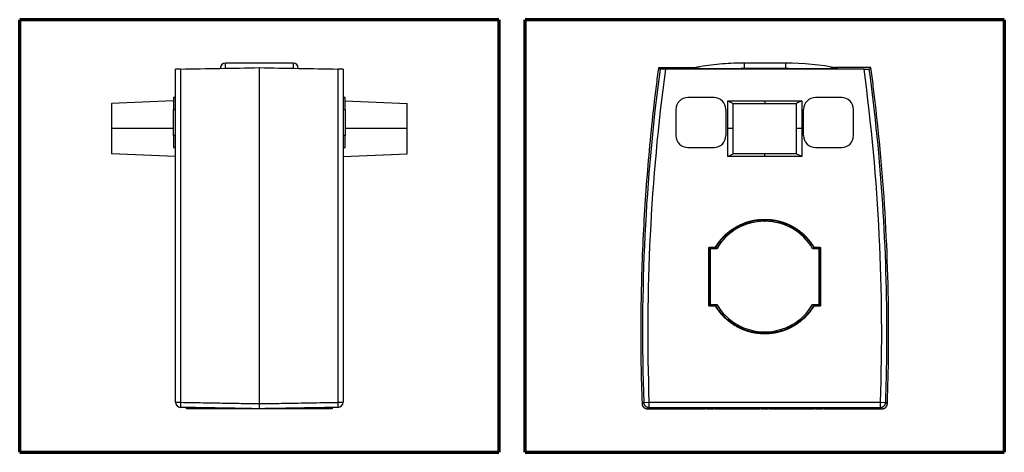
# Model space of a CAD drawing. Header units: millimetres. Extents: x 20 to 400, y 20 to 277.
# Tile 4 of 4: x 212 to 400, y 107 to 190. Entities that reach past the tile are written whole.
import ezdxf

# ---------------------------------------------------------------- set-up
doc = ezdxf.new("R2010")
doc.units = ezdxf.units.MM
doc.layers.add('1', color=7, linetype='Continuous', true_color=0xffffff)

msp = doc.modelspace()

# ---------------------------------------------------------------- linework, layer by layer
at = {"layer": '1', "color": 8, "linetype": 'Continuous', "lineweight": 70}
for p, q in [((212.5, 107.33), (212.5, 189.67)), ((303.75, 189.67), (212.5, 189.67)), ((303.75, 189.67), (303.75, 107.33)), ((308.75, 107.33), (308.75, 189.67)), ((400, 189.67), (308.75, 189.67)), ((400, 189.67), (400, 107.33)), ((212.5, 107.33), (303.75, 107.33)), ((308.75, 107.33), (400, 107.33))]:
    msp.add_line(p, q, dxfattribs=at)
at = {"layer": '1', "color": 18, "linetype": 'Continuous', "lineweight": 25}
for p, q in [((264.55, 181.41), (251.7, 181.41)), ((251.7, 181.41), (251.7, 181.41)), ((258.13, 180.54), (258.13, 178.79)), ((264.55, 181.41), (264.55, 181.41)), ((273.11, 180.28), (273.11, 116.84)), ((274.09, 180.26), (274.09, 116.88)), ((334.15, 180.54), (341.04, 180.54)), ((334.15, 180.54), (334.15, 180.54)), ((354.37, 180.26), (335.46, 180.26)), ((354.37, 180.41), (349.87, 180.41)), ((358.33, 181.41), (350.43, 181.41)), ((350.43, 181.41), (350.43, 180.41)), ((350.43, 180.41), (358.33, 180.41)), ((358.89, 180.41), (354.37, 180.41)), ((354.37, 180.26), (354.37, 180.41)), ((361.51, 180.26), (354.37, 180.26)), ((358.33, 181.41), (358.33, 180.41)), ((373.29, 180.26), (361.51, 180.26)), ((374.59, 180.54), (367.72, 180.54)), ((241.77, 174.85), (241.77, 174.85)), ((241.77, 174.85), (242.17, 174.85)), ((242.17, 174.85), (241.77, 174.85)), ((241.77, 174.85), (241.77, 172.6)), ((274.09, 174.85), (274.49, 174.85)), ((274.49, 174.85), (274.09, 174.85)), ((274.49, 174.85), (274.49, 174.85)), ((274.49, 172.6), (274.49, 174.85)), ((344.71, 174.85), (339.71, 174.85)), ((369.03, 174.85), (364.03, 174.85)), ((241.77, 174.23), (229.96, 173.71)), ((229.96, 173.71), (229.96, 168.93)), ((241.77, 167.6), (241.77, 172.6)), ((241.77, 172.6), (242.17, 172.6)), ((274.09, 172.6), (274.49, 172.6)), ((274.49, 174.23), (286.29, 173.71)), ((274.49, 172.6), (274.49, 167.6)), ((286.29, 168.93), (286.29, 173.71)), ((337.47, 172.6), (337.47, 167.6)), ((346.97, 172.6), (346.97, 167.6)), ((347.32, 168.93), (347.33, 174.24)), ((347.33, 174.24), (354.37, 174.23)), ((347.33, 174.24), (348.39, 173.71)), ((348.39, 173.71), (354.37, 173.7)), ((348.39, 168.93), (348.39, 173.71)), ((354.37, 174.23), (361.42, 174.24)), ((354.37, 174.23), (354.37, 173.7)), ((354.37, 173.7), (360.35, 173.71)), ((361.42, 174.24), (360.35, 173.71)), ((360.35, 173.71), (360.36, 168.93)), ((361.42, 174.24), (361.43, 168.93)), ((361.78, 167.6), (361.78, 172.6)), ((371.28, 167.6), (371.28, 172.6)), ((241.77, 168.93), (229.96, 168.93)), ((229.96, 168.93), (229.96, 164.15)), ((286.29, 168.93), (274.49, 168.93)), ((286.29, 164.15), (286.29, 168.93)), ((347.33, 163.61), (347.32, 168.93)), ((348.39, 168.93), (347.32, 168.93)), ((348.39, 164.15), (348.39, 168.93)), ((360.36, 168.93), (360.35, 164.15)), ((361.43, 168.93), (360.36, 168.93)), ((361.43, 168.93), (361.42, 163.61)), ((241.77, 167.6), (241.77, 165.35)), ((242.17, 167.6), (241.77, 167.6)), ((274.49, 167.6), (274.09, 167.6)), ((274.49, 165.35), (274.49, 167.6)), ((241.77, 165.35), (242.17, 165.35)), ((339.72, 165.35), (344.72, 165.35)), ((364.03, 165.35), (369.03, 165.35)), ((242.17, 163.61), (229.96, 164.15)), ((274.09, 163.61), (286.29, 164.15)), ((347.33, 163.61), (348.39, 164.15)), ((354.37, 163.63), (347.33, 163.61)), ((354.37, 164.16), (348.39, 164.15)), ((354.37, 163.63), (354.37, 164.16)), ((360.35, 164.15), (354.37, 164.16)), ((361.42, 163.61), (354.37, 163.63)), ((361.42, 163.61), (360.35, 164.15)), ((354.33, 151.67), (354.33, 151.57)), ((354.33, 151.67), (354.37, 151.67)), ((354.37, 151.67), (354.42, 151.67)), ((343.92, 146.4), (343.92, 146.3)), ((343.92, 146.4), (345, 146.4)), ((343.92, 146.3), (344.14, 146.08)), ((345.06, 146.3), (343.92, 146.3)), ((345.07, 146.29), (345.06, 146.3)), ((364.82, 146.3), (363.69, 146.3)), ((363.74, 146.4), (364.82, 146.4)), ((364.6, 146.08), (364.82, 146.3)), ((364.82, 146.4), (364.82, 146.3)), ((343.82, 146.2), (343.72, 146.2)), ((343.72, 135.33), (343.72, 146.2)), ((344.04, 145.98), (343.82, 146.2)), ((343.82, 135.33), (343.82, 146.2)), ((344.04, 135.56), (344.04, 145.98)), ((345.25, 146.08), (344.14, 146.08)), ((364.6, 146.08), (363.5, 146.08)), ((364.92, 146.2), (364.7, 145.98)), ((364.7, 145.98), (364.7, 135.56)), ((365.02, 146.2), (364.92, 146.2)), ((364.92, 146.2), (364.92, 135.33)), ((365.02, 146.2), (365.02, 135.33)), ((344.14, 135.46), (343.92, 135.23)), ((343.92, 135.23), (345.07, 135.23)), ((343.92, 135.13), (343.92, 135.23)), ((345.01, 135.13), (343.92, 135.13)), ((344.14, 135.46), (345.26, 135.45)), ((345.07, 135.23), (345.08, 135.25)), ((363.48, 135.45), (364.6, 135.46)), ((363.66, 135.25), (363.68, 135.23)), ((363.68, 135.23), (364.82, 135.23)), ((364.82, 135.13), (363.73, 135.13)), ((364.82, 135.23), (364.6, 135.46)), ((364.82, 135.13), (364.82, 135.23)), ((331.33, 116.84), (332.33, 116.88)), ((332.33, 116.88), (332.33, 115.88)), ((332.33, 116.88), (376.41, 116.88)), ((376.41, 115.88), (376.41, 116.88)), ((376.41, 116.88), (377.41, 116.84)), ((244.25, 115.59), (244.25, 115.87)), ((258.13, 115.59), (244.25, 115.59)), ((258.13, 115.59), (258.13, 115.62)), ((272, 115.59), (258.13, 115.59)), ((272, 115.86), (272, 115.59)), ((332.33, 115.88), (376.41, 115.88)), ((343.03, 115.59), (343.03, 115.62)), ((343.38, 115.59), (343.03, 115.59)), ((343.38, 115.86), (343.38, 115.59)), ((343.38, 115.86), (344.66, 115.86)), ((343.38, 115.59), (344.66, 115.59)), ((344.66, 115.59), (344.66, 115.86)), ((344.66, 115.86), (345.01, 115.62)), ((345.01, 115.59), (344.66, 115.59)), ((345.01, 115.62), (345.01, 115.59)), ((345.01, 115.62), (353.38, 115.62)), ((353.38, 115.62), (353.73, 115.86)), ((353.38, 115.59), (353.38, 115.62)), ((353.73, 115.59), (353.38, 115.59)), ((353.73, 115.86), (353.73, 115.59)), ((353.73, 115.86), (355.01, 115.86)), ((353.73, 115.59), (355.01, 115.59)), ((355.01, 115.59), (355.01, 115.86)), ((355.01, 115.86), (355.36, 115.62)), ((355.36, 115.59), (355.01, 115.59)), ((355.36, 115.62), (355.36, 115.59)), ((355.36, 115.62), (363.73, 115.62)), ((363.73, 115.62), (364.08, 115.86)), ((363.73, 115.59), (363.73, 115.62)), ((364.08, 115.59), (363.73, 115.59)), ((364.08, 115.86), (364.08, 115.59)), ((364.08, 115.86), (365.36, 115.86)), ((364.08, 115.59), (365.36, 115.59)), ((365.36, 115.59), (365.36, 115.86)), ((365.71, 115.59), (365.36, 115.59)), ((365.71, 115.62), (365.71, 115.59))]:
    msp.add_line(p, q, dxfattribs=at)
for centre, radius, start, end in [((251.7, 180.41), 1, 90, 180), ((264.55, 180.41), 1, 0, 90), ((707.87, 130.12), 376.77, 172.3503, 182.0199), ((707.87, 130.12), 375.77, 172.3325, 182.0199), ((707.87, 130.12), 377.1, 172.317, 172.5858), ((350.43, 130.41), 51, 90, 90.642), ((358.33, 130.41), 51, 78.7265, 90), ((0.88, 130.12), 375.77, 357.9801, 7.6675), ((339.72, 172.6), 2.25, 90.0101, 180.0101), ((344.72, 172.6), 2.25, 0.0101, 90.0101), ((364.03, 172.6), 2.25, 89.9899, 179.9899), ((369.03, 172.6), 2.25, 359.9899, 89.9899), ((339.72, 167.6), 2.25, 180.0101, 270.0101), ((344.72, 167.6), 2.25, 270.0101, 0.0101), ((364.03, 167.6), 2.25, 179.9899, 269.9899), ((369.03, 167.6), 2.25, 269.9899, 359.9899), ((354.33, 140.78), 10.52, 90, 149.7145), ((354.33, 140.78), 10.79, 89.7643, 90), ((354.42, 140.78), 10.79, 90, 90.2356), ((354.42, 140.78), 10.52, 30.2855, 90), ((354.33, 140.78), 10.52, 210.4091, 270.2419), ((354.42, 140.78), 10.52, 269.7581, 329.5909), ((0.88, 130.12), 376.77, 357.9801, 359.7952), ((243.17, 116.88), 1, 180, 269), ((273.09, 116.88), 1, 271, 360)]:
    msp.add_arc(centre, radius, start, end, dxfattribs=at)
for centre, ratio, start_param, end_param in [((243.17, 116.88), 0.035113, 0, 1.548745), ((273.09, 116.88), 0.035246, 1.592846, 3.141593)]:
    msp.add_ellipse(centre, major_axis=(-1, 0), ratio=ratio, start_param=start_param, end_param=end_param, dxfattribs=at)
for points, degree, knots in [([(243.14, 180.28), (243.08, 180.28), (243.01, 180.28), (242.92, 180.27), (242.89, 180.27), (242.83, 180.27), (242.8, 180.27), (242.71, 180.27), (242.65, 180.27), (242.58, 180.27), (242.57, 180.27), (242.55, 180.27), (242.53, 180.27), (242.5, 180.27), (242.47, 180.27), (242.4, 180.27), (242.36, 180.27), (242.32, 180.26), (242.31, 180.26), (242.3, 180.26), (242.27, 180.26), (242.24, 180.26), (242.22, 180.26), (242.2, 180.26), (242.2, 180.26), (242.19, 180.26), (242.19, 180.26), (242.17, 180.26), (242.17, 180.26), (242.17, 180.26)], 3, [0, 0, 0, 0, 0.125, 0.125, 0.1875, 0.1875, 0.25, 0.25, 0.375, 0.375, 0.40625, 0.40625, 0.4375, 0.4375, 0.5, 0.5, 0.625, 0.625, 0.65625, 0.65625, 0.6875, 0.75, 0.8125, 0.8125, 0.84375, 0.84375, 0.875, 0.875, 1, 1, 1, 1]), ([(251.7, 180.43), (251.7, 180.71), (251.7, 180.93), (251.7, 181.25), (251.7, 181.35), (251.7, 181.39)], 3, [0, 0, 0, 0, 0.5, 0.5, 1, 1, 1, 1]), ([(264.55, 181.39), (264.55, 181.35), (264.55, 181.25), (264.55, 180.93), (264.55, 180.71), (264.55, 180.43)], 3, [0, 0, 0, 0, 0.5, 0.5, 1, 1, 1, 1]), ([(274.09, 180.26), (274.09, 180.26), (274.08, 180.26), (274.06, 180.26), (274.05, 180.26), (274.03, 180.26), (274.02, 180.26), (273.99, 180.26), (273.96, 180.26), (273.91, 180.26), (273.89, 180.27), (273.85, 180.27), (273.82, 180.27), (273.76, 180.27), (273.71, 180.27), (273.63, 180.27), (273.6, 180.27), (273.54, 180.27), (273.51, 180.27), (273.43, 180.27), (273.37, 180.27), (273.24, 180.28), (273.17, 180.28), (273.11, 180.28)], 3, [0, 0, 0, 0, 0.125, 0.125, 0.1875, 0.1875, 0.25, 0.25, 0.375, 0.375, 0.4375, 0.4375, 0.5, 0.5, 0.625, 0.625, 0.6875, 0.6875, 0.75, 0.75, 0.875, 0.875, 1, 1, 1, 1]), ([(335.46, 180.26), (335.39, 180.26), (335.33, 180.26), (335.23, 180.26), (335.2, 180.26), (335.14, 180.26), (335.11, 180.26), (335.02, 180.26), (334.96, 180.26), (334.88, 180.26), (334.85, 180.27), (334.8, 180.27), (334.78, 180.27), (334.71, 180.27), (334.66, 180.27), (334.61, 180.27), (334.59, 180.27), (334.56, 180.27), (334.55, 180.27), (334.51, 180.27), (334.49, 180.27), (334.46, 180.28), (334.45, 180.28), (334.45, 180.28)], 3, [0, 0, 0, 0, 0.125, 0.125, 0.1875, 0.1875, 0.25, 0.25, 0.375, 0.375, 0.4375, 0.4375, 0.5, 0.5, 0.625, 0.625, 0.6875, 0.6875, 0.75, 0.75, 0.875, 0.875, 1, 1, 1, 1]), ([(349, 181.39), (347.57, 181.35), (346.13, 181.25), (343.28, 180.93), (341.86, 180.71), (340.46, 180.43)], 3, [0, 0, 0, 0, 0.5, 0.5, 1, 1, 1, 1]), ([(340.46, 180.43), (340.46, 180.43), (340.46, 180.43), (340.46, 180.43), (340.46, 180.43), (340.47, 180.43), (340.48, 180.43), (340.5, 180.42), (340.5, 180.42), (340.52, 180.42), (340.53, 180.42), (340.55, 180.42), (340.57, 180.42), (340.6, 180.42), (340.62, 180.42), (340.66, 180.42), (340.68, 180.42), (340.74, 180.42), (340.78, 180.42), (340.84, 180.42), (340.86, 180.42), (340.9, 180.42), (340.93, 180.42), (340.99, 180.42), (341.03, 180.42), (341.17, 180.42), (341.25, 180.42), (341.43, 180.42), (341.52, 180.42), (341.7, 180.42), (341.79, 180.42), (341.97, 180.41), (342.06, 180.41), (342.24, 180.41), (342.33, 180.41), (342.61, 180.41), (342.79, 180.41), (343.16, 180.41), (343.34, 180.41), (343.71, 180.41), (343.89, 180.41), (344.26, 180.41), (344.44, 180.41), (344.99, 180.41), (345.36, 180.41), (346.09, 180.41), (346.46, 180.41), (347.19, 180.41), (347.56, 180.41), (348.29, 180.41), (348.66, 180.41), (349.03, 180.41)], 3, [0, 0, 0, 0, 0.003906, 0.003906, 0.007812, 0.007812, 0.015625, 0.015625, 0.019531, 0.019531, 0.023437, 0.023437, 0.03125, 0.03125, 0.039062, 0.039062, 0.046875, 0.046875, 0.0625, 0.0625, 0.070312, 0.070312, 0.078125, 0.078125, 0.09375, 0.09375, 0.125, 0.125, 0.15625, 0.15625, 0.1875, 0.1875, 0.21875, 0.21875, 0.25, 0.25, 0.3125, 0.3125, 0.375, 0.375, 0.4375, 0.4375, 0.5, 0.5, 0.625, 0.625, 0.75, 0.75, 0.875, 0.875, 1, 1, 1, 1]), ([(349.03, 180.41), (349.17, 180.41), (349.45, 180.41), (349.73, 180.41), (349.87, 180.41)], 3, [0, 0, 0, 0, 0.500017, 1, 1, 1, 1]), ([(358.89, 180.41), (359.29, 180.41), (359.69, 180.41), (360.5, 180.41), (360.9, 180.41), (361.7, 180.41), (362.11, 180.41), (362.91, 180.41), (363.31, 180.41), (363.92, 180.41), (364.12, 180.41), (364.52, 180.41), (364.72, 180.41), (365.12, 180.41), (365.33, 180.41), (365.73, 180.41), (365.93, 180.41), (366.33, 180.41), (366.53, 180.41), (366.82, 180.41), (366.92, 180.42), (367.12, 180.42), (367.22, 180.42), (367.41, 180.42), (367.51, 180.42), (367.66, 180.42), (367.7, 180.42), (367.8, 180.42), (367.84, 180.42), (367.91, 180.42), (367.94, 180.42), (367.98, 180.42), (368, 180.42), (368.05, 180.42), (368.07, 180.42), (368.11, 180.42), (368.13, 180.42), (368.17, 180.42), (368.19, 180.42), (368.22, 180.42), (368.22, 180.42), (368.24, 180.42), (368.25, 180.42), (368.26, 180.42), (368.27, 180.42), (368.28, 180.43), (368.28, 180.43), (368.28, 180.43), (368.29, 180.43), (368.29, 180.43), (368.29, 180.43), (368.3, 180.43), (368.3, 180.43), (368.3, 180.43)], 3, [0, 0, 0, 0, 0.125, 0.125, 0.25, 0.25, 0.375, 0.375, 0.5, 0.5, 0.5625, 0.5625, 0.625, 0.625, 0.6875, 0.6875, 0.75, 0.75, 0.8125, 0.8125, 0.84375, 0.84375, 0.875, 0.875, 0.90625, 0.90625, 0.921875, 0.921875, 0.9375, 0.9375, 0.945312, 0.945312, 0.953125, 0.953125, 0.960937, 0.960937, 0.96875, 0.96875, 0.976562, 0.976562, 0.980469, 0.980469, 0.984375, 0.984375, 0.988281, 0.988281, 0.990234, 0.990234, 0.992187, 0.992187, 0.996094, 0.996094, 1, 1, 1, 1]), ([(373.29, 180.26), (373.35, 180.26), (373.42, 180.26), (373.51, 180.26), (373.54, 180.26), (373.61, 180.26), (373.64, 180.26), (373.73, 180.26), (373.78, 180.26), (373.86, 180.26), (373.89, 180.27), (373.94, 180.27), (373.97, 180.27), (374.04, 180.27), (374.08, 180.27), (374.13, 180.27), (374.15, 180.27), (374.18, 180.27), (374.2, 180.27), (374.24, 180.27), (374.26, 180.27), (374.28, 180.28), (374.29, 180.28), (374.29, 180.28)], 3, [0, 0, 0, 0, 0.125, 0.125, 0.1875, 0.1875, 0.25, 0.25, 0.375, 0.375, 0.4375, 0.4375, 0.5, 0.5, 0.625, 0.625, 0.6875, 0.6875, 0.75, 0.75, 0.875, 0.875, 1, 1, 1, 1]), ([(377.64, 128.78), (377.67, 137.39), (377.41, 146), (376.29, 163.18), (375.44, 171.75), (374.29, 180.28)], 3, [0, 0, 0, 0, 0.5, 0.5, 1, 1, 1, 1]), ([(377.97, 128.78), (378, 136.84), (377.77, 144.9), (376.8, 160.99), (376.05, 169.02), (375.05, 177.02)], 3, [0, 0, 0, 0, 0.5, 0.5, 1, 1, 1, 1]), ([(345, 146.4), (345.71, 147.59), (346.7, 148.56), (347.72, 149.56), (350.22, 150.97), (351.6, 151.32), (352.94, 151.67), (354.33, 151.67)], 2, [0, 0, 0, 0.25, 0.25, 0.5, 0.75, 0.75, 1, 1, 1]), ([(345.06, 146.3), (345.28, 146.68), (345.54, 147.06), (346.1, 147.78), (346.41, 148.13), (347.08, 148.78), (347.43, 149.09), (348, 149.52), (348.19, 149.66), (348.59, 149.92), (348.79, 150.04), (349.2, 150.28), (349.41, 150.39), (349.84, 150.6), (350.06, 150.69), (350.72, 150.96), (351.17, 151.11), (352.07, 151.34), (352.52, 151.43), (353.43, 151.54), (353.88, 151.57), (354.33, 151.57)], 3, [0, 0, 0, 0, 0.125, 0.125, 0.25, 0.25, 0.375, 0.375, 0.4375, 0.4375, 0.5, 0.5, 0.5625, 0.5625, 0.625, 0.625, 0.75, 0.75, 0.875, 0.875, 1, 1, 1, 1]), ([(354.37, 151.67), (354.37, 151.66), (354.37, 151.64), (354.37, 151.62), (354.37, 151.61), (354.37, 151.59), (354.37, 151.58), (354.37, 151.57), (354.37, 151.57), (354.37, 151.57)], 3, [0, 0, 0, 0, 0.25, 0.25, 0.5, 0.5, 0.75, 0.75, 1, 1, 1, 1]), ([(354.42, 151.67), (355.8, 151.67), (357.14, 151.32), (358.52, 150.97), (359.77, 150.26), (361.02, 149.56), (362.04, 148.56), (363.03, 147.59), (363.74, 146.4)], 2, [0, 0, 0, 0.25, 0.25, 0.5, 0.5, 0.75, 0.75, 1, 1, 1]), ([(354.42, 151.57), (354.88, 151.57), (355.35, 151.54), (356.27, 151.42), (356.72, 151.33), (357.62, 151.09), (358.06, 150.95), (358.92, 150.59), (359.34, 150.39), (360.15, 149.93), (360.54, 149.68), (361.28, 149.12), (361.64, 148.81), (362.3, 148.16), (362.61, 147.82), (363.19, 147.09), (363.45, 146.7), (363.69, 146.3)], 3, [0, 0, 0, 0, 0.125, 0.125, 0.25, 0.25, 0.375, 0.375, 0.5, 0.5, 0.625, 0.625, 0.75, 0.75, 0.875, 0.875, 1, 1, 1, 1]), ([(345, 146.4), (345, 146.4), (345, 146.4), (345.01, 146.39), (345.01, 146.39), (345.01, 146.38), (345.01, 146.38), (345.02, 146.37), (345.02, 146.37), (345.02, 146.36), (345.03, 146.36), (345.03, 146.35), (345.03, 146.35), (345.03, 146.34), (345.04, 146.34), (345.04, 146.33), (345.04, 146.33), (345.04, 146.32), (345.05, 146.32), (345.05, 146.31), (345.05, 146.31), (345.05, 146.31), (345.05, 146.31), (345.06, 146.3), (345.06, 146.3), (345.06, 146.3), (345.06, 146.3)], 3, [0, 0, 0, 0, 0.033151, 0.066788, 0.100893, 0.135446, 0.170424, 0.205799, 0.241541, 0.277618, 0.313992, 0.350626, 0.387477, 0.424504, 0.461661, 0.498903, 0.547716, 0.596987, 0.646701, 0.696812, 0.747244, 0.797892, 0.848633, 0.899327, 0.949831, 1, 1, 1, 1]), ([(363.74, 146.4), (363.74, 146.4), (363.74, 146.4), (363.74, 146.39), (363.74, 146.39), (363.73, 146.38), (363.73, 146.37), (363.72, 146.36), (363.72, 146.35), (363.71, 146.34), (363.71, 146.34), (363.7, 146.33), (363.7, 146.33), (363.7, 146.32), (363.69, 146.31), (363.69, 146.31), (363.69, 146.31), (363.69, 146.3), (363.69, 146.3), (363.69, 146.3)], 3, [0, 0, 0, 0, 0.0625, 0.0625, 0.125, 0.125, 0.25, 0.25, 0.375, 0.375, 0.5, 0.5, 0.625, 0.625, 0.75, 0.75, 0.875, 0.875, 1, 1, 1, 1]), ([(343.72, 135.33), (343.73, 135.33), (343.75, 135.33), (343.77, 135.33), (343.78, 135.33), (343.8, 135.33), (343.81, 135.33), (343.82, 135.33), (343.82, 135.33), (343.82, 135.33)], 3, [0, 0, 0, 0, 0.25, 0.25, 0.5, 0.5, 0.75, 0.75, 1, 1, 1, 1]), ([(345.01, 135.13), (345.01, 135.14), (345.01, 135.14), (345.02, 135.15), (345.02, 135.15), (345.02, 135.16), (345.03, 135.16), (345.03, 135.17), (345.04, 135.18), (345.04, 135.19), (345.05, 135.2), (345.05, 135.21), (345.05, 135.21), (345.06, 135.22), (345.06, 135.22), (345.06, 135.23), (345.07, 135.23), (345.07, 135.23), (345.07, 135.23), (345.07, 135.23)], 3, [0, 0, 0, 0, 0.0625, 0.0625, 0.125, 0.125, 0.25, 0.25, 0.375, 0.375, 0.5, 0.5, 0.625, 0.625, 0.75, 0.75, 0.875, 0.875, 1, 1, 1, 1]), ([(354.37, 129.89), (352.99, 129.88), (351.64, 130.22), (350.25, 130.57), (349, 131.28), (347.75, 131.98), (346.72, 132.98), (345.73, 133.95), (345.01, 135.13)], 2, [0, 0, 0, 0.25, 0.25, 0.5, 0.5, 0.75, 0.75, 1, 1, 1]), ([(354.37, 129.99), (353.91, 129.98), (353.44, 130.01), (352.52, 130.13), (352.06, 130.22), (351.16, 130.45), (350.71, 130.6), (349.85, 130.95), (349.43, 131.15), (348.62, 131.61), (348.23, 131.86), (347.48, 132.42), (347.13, 132.72), (346.46, 133.37), (346.15, 133.72), (345.57, 134.45), (345.31, 134.83), (345.07, 135.23)], 3, [0, 0, 0, 0, 0.125, 0.125, 0.25, 0.25, 0.375, 0.375, 0.5, 0.5, 0.625, 0.625, 0.75, 0.75, 0.875, 0.875, 1, 1, 1, 1]), ([(363.68, 135.23), (363.44, 134.83), (363.17, 134.45), (362.59, 133.72), (362.28, 133.37), (361.61, 132.72), (361.26, 132.42), (360.51, 131.86), (360.12, 131.61), (359.31, 131.15), (358.89, 130.95), (358.03, 130.6), (357.59, 130.45), (356.68, 130.22), (356.23, 130.13), (355.3, 130.01), (354.84, 129.98), (354.37, 129.99)], 3, [0, 0, 0, 0, 0.125, 0.125, 0.25, 0.25, 0.375, 0.375, 0.5, 0.5, 0.625, 0.625, 0.75, 0.75, 0.875, 0.875, 1, 1, 1, 1]), ([(363.73, 135.13), (363.01, 133.95), (362.02, 132.98), (360.99, 131.98), (359.74, 131.28), (358.49, 130.58), (357.1, 130.22), (355.76, 129.88), (354.37, 129.89)], 2, [0, 0, 0, 0.25, 0.25, 0.5, 0.5, 0.75, 0.75, 1, 1, 1]), ([(363.73, 135.13), (363.73, 135.14), (363.73, 135.14), (363.73, 135.15), (363.72, 135.15), (363.72, 135.16), (363.72, 135.16), (363.71, 135.17), (363.71, 135.18), (363.7, 135.19), (363.7, 135.2), (363.69, 135.21), (363.69, 135.21), (363.68, 135.22), (363.68, 135.22), (363.68, 135.23), (363.68, 135.23), (363.68, 135.23), (363.68, 135.23), (363.68, 135.23)], 3, [0, 0, 0, 0, 0.0625, 0.0625, 0.125, 0.125, 0.25, 0.25, 0.375, 0.375, 0.5, 0.5, 0.625, 0.625, 0.75, 0.75, 0.875, 0.875, 1, 1, 1, 1]), ([(365.02, 135.33), (365.01, 135.33), (365, 135.33), (364.97, 135.33), (364.96, 135.33), (364.94, 135.33), (364.94, 135.33), (364.93, 135.33), (364.92, 135.33), (364.92, 135.33)], 3, [0, 0, 0, 0, 0.25, 0.25, 0.5, 0.5, 0.75, 0.75, 1, 1, 1, 1]), ([(354.37, 129.89), (354.37, 129.89), (354.37, 129.9), (354.37, 129.91), (354.37, 129.92), (354.37, 129.93), (354.37, 129.93), (354.37, 129.95), (354.37, 129.95), (354.37, 129.96), (354.37, 129.96), (354.37, 129.97), (354.37, 129.97), (354.37, 129.98), (354.37, 129.98), (354.37, 129.98), (354.37, 129.99), (354.37, 129.99)], 3, [0, 0, 0, 0, 0.125, 0.125, 0.25, 0.25, 0.375, 0.375, 0.5, 0.5, 0.625, 0.625, 0.75, 0.75, 0.875, 0.875, 1, 1, 1, 1]), ([(243.14, 116.85), (243.14, 116.79), (243.14, 116.73), (243.14, 116.61), (243.14, 116.55), (243.14, 116.43), (243.14, 116.37), (243.14, 116.26), (243.14, 116.21), (243.14, 116.12), (243.14, 116.08), (243.14, 116.01), (243.14, 115.98), (243.14, 115.93), (243.14, 115.91), (243.15, 115.89), (243.15, 115.88), (243.15, 115.88)], 3, [0, 0, 0, 0, 0.125, 0.125, 0.25, 0.25, 0.375, 0.375, 0.5, 0.5, 0.625, 0.625, 0.75, 0.75, 0.875, 0.875, 1, 1, 1, 1]), ([(243.14, 116.85), (244, 116.83), (245.63, 116.81), (247.96, 116.77), (250.06, 116.73), (251.91, 116.7), (253.53, 116.67), (254.91, 116.64), (256.05, 116.62), (256.95, 116.61), (257.62, 116.59), (257.98, 116.59), (258.13, 116.58)], 3, [0, 0, 0, 0, 0.171408, 0.326947, 0.466618, 0.59042, 0.698354, 0.79042, 0.866618, 0.926947, 0.971408, 1, 1, 1, 1]), ([(258.13, 116.59), (258.23, 116.59), (258.46, 116.59), (258.87, 116.6), (259.18, 116.6), (259.36, 116.61)], 3, [0, 0, 0, 0, 0.24407, 0.577404, 1, 1, 1, 1]), ([(258.13, 116.59), (258.13, 116.58), (258.13, 116.57), (258.13, 116.55), (258.13, 116.54), (258.13, 116.52), (258.13, 116.51), (258.13, 116.49), (258.13, 116.47), (258.13, 116.46), (258.13, 116.44), (258.13, 116.43), (258.13, 116.41), (258.13, 116.39), (258.13, 116.38), (258.13, 116.36), (258.13, 116.35), (258.13, 116.33), (258.13, 116.31), (258.13, 116.3), (258.13, 116.28), (258.13, 116.27), (258.13, 116.25), (258.13, 116.23), (258.13, 116.22), (258.13, 116.2), (258.13, 116.19), (258.13, 116.17), (258.13, 116.16), (258.13, 116.14), (258.13, 116.13), (258.13, 116.11), (258.13, 116.1), (258.13, 116.08), (258.13, 116.07), (258.13, 116.05), (258.13, 116.04), (258.13, 116.03), (258.13, 116.01), (258.13, 116), (258.13, 115.99), (258.13, 115.97), (258.13, 115.96), (258.13, 115.95), (258.13, 115.93), (258.13, 115.92), (258.13, 115.91), (258.13, 115.9), (258.13, 115.89), (258.13, 115.87), (258.13, 115.86), (258.13, 115.85), (258.13, 115.84), (258.13, 115.83), (258.13, 115.82), (258.13, 115.81), (258.13, 115.8), (258.13, 115.79), (258.13, 115.78), (258.13, 115.78), (258.13, 115.77)], 3, [0, 0, 0, 0, 0.016179, 0.032434, 0.048764, 0.065167, 0.081643, 0.098189, 0.114804, 0.131486, 0.148232, 0.165042, 0.181913, 0.198843, 0.215829, 0.232871, 0.249966, 0.267111, 0.284305, 0.301544, 0.318828, 0.336152, 0.353516, 0.370917, 0.388352, 0.405818, 0.423314, 0.440836, 0.458383, 0.475951, 0.493538, 0.511141, 0.528758, 0.546386, 0.564023, 0.581665, 0.599311, 0.616957, 0.6346, 0.652239, 0.669871, 0.687492, 0.7051, 0.722693, 0.740267, 0.757821, 0.775352, 0.792857, 0.810333, 0.827778, 0.84519, 0.862567, 0.879904, 0.897202, 0.914456, 0.931664, 0.948825, 0.965936, 0.982995, 1, 1, 1, 1]), ([(259.45, 116.61), (259.82, 116.61), (260.65, 116.63), (262.03, 116.65), (263.69, 116.68), (265.64, 116.71), (267.88, 116.75), (270.4, 116.8), (272.17, 116.83), (273.11, 116.84)], 3, [0, 0, 0, 0, 0.08037, 0.18157, 0.303598, 0.446455, 0.610141, 0.794656, 1, 1, 1, 1]), ([(273.11, 116.84), (273.11, 116.84), (273.11, 116.83), (273.11, 116.82), (273.11, 116.8), (273.11, 116.78), (273.11, 116.75), (273.11, 116.71), (273.11, 116.67), (273.11, 116.61), (273.11, 116.55), (273.11, 116.48), (273.11, 116.38), (273.11, 116.27), (273.11, 116.18), (273.11, 116.1), (273.11, 116.05), (273.11, 115.99), (273.11, 115.96), (273.11, 115.94), (273.11, 115.94), (273.11, 115.93), (273.11, 115.92), (273.11, 115.92), (273.11, 115.91), (273.11, 115.91), (273.11, 115.9), (273.11, 115.9), (273.11, 115.89), (273.11, 115.89), (273.1, 115.88), (273.1, 115.88), (273.1, 115.88), (273.1, 115.88), (273.1, 115.88)], 3, [0, 0, 0, 0, 0.007517, 0.017024, 0.028526, 0.041519, 0.057532, 0.083304, 0.116911, 0.149742, 0.19094, 0.240503, 0.307791, 0.394276, 0.499941, 0.553679, 0.614849, 0.683449, 0.759475, 0.770149, 0.78159, 0.793796, 0.806767, 0.820505, 0.835008, 0.850278, 0.866313, 0.883113, 0.90068, 0.919013, 0.938111, 0.957975, 0.978605, 1, 1, 1, 1]), ([(331.01, 116.59), (331.01, 116.59), (331.02, 116.59), (331.03, 116.6), (331.03, 116.6), (331.04, 116.61)], 3, [0, 0, 0, 0, 0.24407, 0.577404, 1, 1, 1, 1]), ([(331.01, 116.59), (331.01, 116.58), (331.01, 116.57), (331.01, 116.55), (331.01, 116.54), (331.01, 116.52), (331.02, 116.51), (331.02, 116.49), (331.02, 116.47), (331.02, 116.46), (331.02, 116.44), (331.03, 116.43), (331.03, 116.41), (331.03, 116.39), (331.04, 116.38), (331.04, 116.36), (331.05, 116.35), (331.05, 116.33), (331.06, 116.31), (331.06, 116.3), (331.07, 116.28), (331.07, 116.27), (331.08, 116.25), (331.09, 116.23), (331.09, 116.22), (331.1, 116.2), (331.11, 116.19), (331.11, 116.17), (331.12, 116.16), (331.13, 116.14), (331.14, 116.13), (331.15, 116.11), (331.16, 116.1), (331.16, 116.08), (331.17, 116.07), (331.18, 116.05), (331.19, 116.04), (331.2, 116.03), (331.21, 116.01), (331.22, 116), (331.23, 115.99), (331.25, 115.97), (331.26, 115.96), (331.27, 115.95), (331.28, 115.93), (331.29, 115.92), (331.3, 115.91), (331.32, 115.9), (331.33, 115.89), (331.34, 115.87), (331.35, 115.86), (331.37, 115.85), (331.38, 115.84), (331.39, 115.83), (331.41, 115.82), (331.42, 115.81), (331.43, 115.8), (331.45, 115.79), (331.46, 115.78), (331.47, 115.78), (331.47, 115.77)], 3, [0, 0, 0, 0, 0.016179, 0.032434, 0.048764, 0.065167, 0.081643, 0.098189, 0.114804, 0.131486, 0.148232, 0.165042, 0.181913, 0.198843, 0.215829, 0.232871, 0.249966, 0.267111, 0.284305, 0.301544, 0.318828, 0.336152, 0.353516, 0.370917, 0.388352, 0.405818, 0.423314, 0.440836, 0.458383, 0.475951, 0.493538, 0.511141, 0.528758, 0.546386, 0.564023, 0.581665, 0.599311, 0.616957, 0.6346, 0.652239, 0.669871, 0.687492, 0.7051, 0.722693, 0.740267, 0.757821, 0.775352, 0.792857, 0.810333, 0.827778, 0.84519, 0.862567, 0.879904, 0.897202, 0.914456, 0.931664, 0.948825, 0.965936, 0.982995, 1, 1, 1, 1]), ([(331.04, 116.61), (331.05, 116.61), (331.06, 116.63), (331.09, 116.65), (331.13, 116.68), (331.17, 116.71), (331.22, 116.75), (331.27, 116.8), (331.31, 116.83), (331.33, 116.84)], 3, [0, 0, 0, 0, 0.08037, 0.18157, 0.303598, 0.446455, 0.610141, 0.794656, 1, 1, 1, 1]), ([(331.33, 116.84), (331.33, 116.84), (331.33, 116.83), (331.33, 116.82), (331.33, 116.8), (331.34, 116.78), (331.34, 116.75), (331.34, 116.71), (331.35, 116.67), (331.37, 116.61), (331.38, 116.55), (331.41, 116.48), (331.46, 116.38), (331.53, 116.27), (331.61, 116.18), (331.7, 116.1), (331.77, 116.05), (331.87, 115.99), (331.94, 115.96), (331.98, 115.94), (332, 115.94), (332.02, 115.93), (332.04, 115.92), (332.06, 115.92), (332.08, 115.91), (332.1, 115.91), (332.13, 115.9), (332.15, 115.9), (332.18, 115.89), (332.21, 115.89), (332.24, 115.88), (332.27, 115.88), (332.3, 115.88), (332.32, 115.88), (332.33, 115.88)], 3, [0, 0, 0, 0, 0.007517, 0.017024, 0.028526, 0.041519, 0.057532, 0.083304, 0.116911, 0.149742, 0.19094, 0.240503, 0.307791, 0.394276, 0.499941, 0.553679, 0.614849, 0.683449, 0.759475, 0.770149, 0.78159, 0.793796, 0.806767, 0.820505, 0.835008, 0.850278, 0.866313, 0.883113, 0.90068, 0.919013, 0.938111, 0.957975, 0.978605, 1, 1, 1, 1]), ([(376.41, 115.88), (376.42, 115.88), (376.43, 115.88), (376.44, 115.88), (376.46, 115.88), (376.47, 115.88), (376.49, 115.88), (376.5, 115.88), (376.51, 115.89), (376.53, 115.89), (376.54, 115.89), (376.55, 115.89), (376.57, 115.89), (376.58, 115.89), (376.59, 115.9), (376.6, 115.9), (376.61, 115.9), (376.62, 115.9), (376.63, 115.91), (376.65, 115.91), (376.66, 115.91), (376.67, 115.91), (376.68, 115.92), (376.69, 115.92), (376.69, 115.92), (376.7, 115.92), (376.71, 115.93), (376.72, 115.93), (376.73, 115.93), (376.74, 115.93), (376.75, 115.94), (376.75, 115.94), (376.76, 115.94), (376.77, 115.95), (376.81, 115.96), (376.88, 115.99), (376.97, 116.05), (377.04, 116.1), (377.13, 116.18), (377.21, 116.27), (377.28, 116.38), (377.33, 116.49), (377.37, 116.58), (377.39, 116.66), (377.4, 116.71), (377.4, 116.75), (377.41, 116.78), (377.41, 116.8), (377.41, 116.82), (377.41, 116.84), (377.41, 116.84)], 3, [0, 0, 0, 0, 0.009818, 0.019478, 0.02898, 0.038324, 0.04751, 0.056538, 0.065407, 0.074119, 0.082673, 0.091068, 0.099306, 0.107385, 0.115306, 0.123069, 0.130674, 0.138121, 0.14541, 0.152541, 0.159514, 0.166329, 0.172986, 0.179484, 0.185825, 0.192007, 0.198031, 0.203898, 0.209606, 0.215156, 0.220548, 0.225782, 0.230858, 0.235776, 0.240536, 0.316539, 0.385132, 0.446311, 0.500076, 0.605712, 0.692199, 0.759519, 0.830677, 0.883087, 0.916664, 0.942467, 0.95845, 0.971474, 0.987973, 1, 1, 1, 1]), ([(377.27, 115.77), (377.27, 115.78), (377.28, 115.78), (377.29, 115.79), (377.31, 115.8), (377.32, 115.81), (377.33, 115.82), (377.35, 115.83), (377.36, 115.84), (377.37, 115.85), (377.38, 115.86), (377.4, 115.87), (377.41, 115.88), (377.42, 115.89), (377.43, 115.9), (377.44, 115.91), (377.45, 115.92), (377.47, 115.94), (377.48, 115.95), (377.49, 115.96), (377.5, 115.97), (377.51, 115.99), (377.52, 116), (377.53, 116.01), (377.54, 116.03), (377.55, 116.04), (377.56, 116.06), (377.57, 116.07), (377.58, 116.08), (377.59, 116.1), (377.6, 116.11), (377.61, 116.13), (377.61, 116.14), (377.62, 116.16), (377.63, 116.17), (377.64, 116.19), (377.65, 116.21), (377.65, 116.22), (377.66, 116.24), (377.67, 116.25), (377.67, 116.27), (377.68, 116.29), (377.68, 116.3), (377.69, 116.32), (377.69, 116.33), (377.7, 116.35), (377.7, 116.37), (377.71, 116.38), (377.71, 116.4), (377.71, 116.42), (377.72, 116.43), (377.72, 116.45), (377.72, 116.47), (377.73, 116.48), (377.73, 116.5), (377.73, 116.52), (377.73, 116.54), (377.73, 116.55), (377.73, 116.57), (377.73, 116.58), (377.73, 116.59)], 3, [0, 0, 0, 0, 0.015971, 0.032029, 0.048173, 0.064402, 0.080713, 0.097104, 0.113575, 0.130122, 0.146744, 0.163439, 0.180204, 0.197038, 0.213939, 0.230903, 0.24793, 0.265015, 0.282158, 0.299355, 0.316603, 0.333902, 0.351247, 0.368636, 0.386066, 0.403535, 0.421041, 0.438579, 0.456147, 0.473744, 0.491364, 0.509007, 0.526668, 0.544345, 0.562036, 0.579736, 0.597443, 0.615155, 0.632867, 0.650578, 0.668284, 0.685983, 0.70367, 0.721345, 0.739003, 0.756641, 0.774257, 0.791849, 0.809412, 0.826945, 0.844444, 0.861907, 0.879332, 0.896715, 0.914054, 0.931346, 0.948589, 0.96578, 0.982918, 1, 1, 1, 1]), ([(377.41, 116.84), (377.43, 116.83), (377.47, 116.8), (377.51, 116.76), (377.56, 116.73), (377.6, 116.69), (377.63, 116.67), (377.66, 116.64), (377.69, 116.62), (377.71, 116.61), (377.72, 116.59), (377.73, 116.59), (377.73, 116.59)], 3, [0, 0, 0, 0, 0.168715, 0.322159, 0.460334, 0.583239, 0.690874, 0.783239, 0.860334, 0.922159, 0.968715, 1, 1, 1, 1]), ([(258.13, 115.77), (258.13, 115.75), (258.13, 115.72), (258.13, 115.69), (258.13, 115.67), (258.13, 115.64), (258.13, 115.63), (258.13, 115.62), (258.13, 115.62), (258.13, 115.62)], 3, [0, 0, 0, 0, 0.25, 0.25, 0.5, 0.5, 0.75, 0.75, 1, 1, 1, 1]), ([(331.47, 115.77), (331.52, 115.75), (331.56, 115.72), (331.65, 115.69), (331.69, 115.67), (331.78, 115.64), (331.83, 115.63), (331.92, 115.62), (331.96, 115.62), (332, 115.62)], 3, [0, 0, 0, 0, 0.25, 0.25, 0.5, 0.5, 0.75, 0.75, 1, 1, 1, 1]), ([(376.74, 115.62), (376.74, 115.62), (376.76, 115.62), (376.77, 115.62), (376.79, 115.62), (376.8, 115.62), (376.82, 115.62), (376.83, 115.62), (376.85, 115.63), (376.86, 115.63), (376.88, 115.63), (376.89, 115.63), (376.9, 115.63), (376.92, 115.64), (376.93, 115.64), (376.95, 115.64), (376.96, 115.65), (376.98, 115.65), (376.99, 115.65), (377, 115.66), (377.02, 115.66), (377.03, 115.66), (377.04, 115.67), (377.06, 115.67), (377.07, 115.68), (377.08, 115.68), (377.1, 115.69), (377.11, 115.69), (377.12, 115.7), (377.13, 115.7), (377.15, 115.71), (377.16, 115.71), (377.17, 115.72), (377.18, 115.72), (377.19, 115.73), (377.2, 115.74), (377.21, 115.74), (377.23, 115.75), (377.24, 115.75), (377.25, 115.76), (377.26, 115.77), (377.26, 115.77), (377.27, 115.77)], 3, [0, 0, 0, 0, 0.027503, 0.054944, 0.082318, 0.109617, 0.136838, 0.163973, 0.191018, 0.217967, 0.244813, 0.271553, 0.29818, 0.324689, 0.351074, 0.377331, 0.403455, 0.429439, 0.45528, 0.480973, 0.506512, 0.531893, 0.557111, 0.582163, 0.607042, 0.631746, 0.65627, 0.680609, 0.704761, 0.72872, 0.752484, 0.776048, 0.799409, 0.822564, 0.84551, 0.868242, 0.890758, 0.913056, 0.935131, 0.956982, 0.978606, 1, 1, 1, 1])]:
    msp.add_open_spline(points, degree=degree, knots=knots, dxfattribs=at)
for points, degree in [([(242.17, 178.4), (242.17, 179.32), (242.17, 180.25)], 2), ([(243.14, 180.28), (248.14, 180.37), (253.13, 180.45), (258.13, 180.54)], 3), ([(243.14, 180.28), (243.14, 175.03), (243.14, 164.5), (243.14, 148.64), (243.14, 132.74), (243.14, 122.14), (243.14, 116.85)], 3), ([(251.7, 181.39), (251.7, 181.4), (251.7, 181.4), (251.7, 181.41)], 3), ([(258.13, 180.54), (263.12, 180.45), (268.11, 180.37), (273.11, 180.28)], 3), ([(264.55, 181.41), (264.55, 181.4), (264.55, 181.4), (264.55, 181.39)], 3), ([(334.15, 180.54), (334.25, 180.45), (334.35, 180.37), (334.45, 180.28)], 3), ([(349.86, 181.41), (349.57, 181.4), (349.29, 181.4), (349, 181.39)], 3), ([(374.29, 180.28), (374.39, 180.37), (374.49, 180.45), (374.59, 180.54)], 3), ([(374.82, 178.79), (374.75, 179.37), (374.67, 179.96), (374.59, 180.54)], 3), ([(242.17, 116.88), (242.17, 147.76), (242.17, 178.4)], 2), ([(258.13, 178.79), (258.13, 178.2), (258.13, 177.61), (258.13, 177.02)], 3), ([(333.92, 178.79), (333.84, 178.2), (333.77, 177.61), (333.69, 177.02)], 3), ([(375.05, 177.02), (374.98, 177.61), (374.9, 178.2), (374.82, 178.79)], 3), ([(258.13, 177.02), (258.13, 172.01), (258.13, 161.97), (258.13, 146.86), (258.13, 131.72), (258.13, 121.63), (258.13, 116.59)], 3), ([(333.69, 177.02), (333.07, 172.01), (332.01, 161.97), (331.04, 146.86), (330.67, 131.72), (330.83, 121.63), (331.01, 116.59)], 3), ([(274.09, 165.35), (274.22, 165.35), (274.35, 165.35), (274.49, 165.35)], 3), ([(354.37, 151.29), (354.33, 151.29)], 1), ([(354.37, 151.55), (354.37, 151.56), (354.37, 151.56), (354.37, 151.57)], 3), ([(354.37, 151.29), (354.37, 151.38), (354.37, 151.47), (354.37, 151.55)], 3), ([(354.42, 151.29), (354.37, 151.29)], 1), ([(343.72, 146.2), (343.72, 146.28), (343.84, 146.4), (343.92, 146.4)], 2), ([(343.82, 146.2), (343.82, 146.26), (343.87, 146.3), (343.92, 146.3)], 3), ([(345.25, 146.08), (345.07, 146.29)], 1), ([(363.68, 146.29), (363.5, 146.08)], 1), ([(363.69, 146.3), (363.68, 146.3), (363.68, 146.29), (363.68, 146.29)], 3), ([(364.82, 146.4), (364.9, 146.4), (365.02, 146.29), (365.02, 146.2)], 2), ([(364.82, 146.3), (364.88, 146.3), (364.92, 146.26), (364.92, 146.2)], 3), ([(344.14, 146.08), (344.1, 146.08), (344.04, 146.02), (344.04, 145.98)], 2), ([(364.7, 145.98), (364.7, 146.02), (364.64, 146.08), (364.6, 146.08)], 2), ([(343.92, 135.13), (343.84, 135.13), (343.72, 135.25), (343.72, 135.33)], 2), ([(343.82, 135.33), (344.04, 135.56)], 1), ([(343.92, 135.23), (343.87, 135.23), (343.82, 135.28), (343.82, 135.33)], 3), ([(344.04, 135.56), (344.04, 135.51), (344.1, 135.46), (344.14, 135.46)], 2), ([(345.08, 135.25), (345.26, 135.45)], 1), ([(363.48, 135.45), (363.66, 135.25)], 1), ([(364.6, 135.46), (364.64, 135.46), (364.7, 135.51), (364.7, 135.56)], 2), ([(364.7, 135.56), (364.92, 135.33)], 1), ([(364.92, 135.33), (364.92, 135.28), (364.88, 135.23), (364.82, 135.23)], 3), ([(365.02, 135.33), (365.02, 135.25), (364.91, 135.13), (364.82, 135.13)], 2), ([(354.37, 130.26), (354.37, 130.17), (354.37, 130.08), (354.37, 129.99)], 3), ([(377.73, 116.59), (377.88, 120.65), (377.96, 124.71), (377.97, 128.78)], 3), ([(259.36, 116.61), (259.39, 116.61), (259.42, 116.61), (259.45, 116.61)], 3), ([(331.04, 116.61), (331.04, 116.61), (331.04, 116.61), (331.04, 116.61)], 3), ([(258.13, 115.62), (243.15, 115.88)], 1), ([(273.1, 115.88), (260.58, 115.66), (258.13, 115.62)], 2), ([(332.33, 115.88), (332.06, 115.66), (332, 115.62)], 2), ([(332.01, 115.62), (343.03, 115.62)], 1), ([(343.03, 115.62), (343.38, 115.86)], 1), ([(365.36, 115.86), (365.71, 115.62)], 1), ([(365.71, 115.62), (376.74, 115.62)], 1), ([(376.74, 115.62), (376.68, 115.66), (376.41, 115.88)], 2)]:
    msp.add_open_spline(points, degree=degree, dxfattribs=at)
for points, weights in [([(349.87, 180.41), (350.05, 180.41), (350.24, 180.41), (350.43, 180.41)], [1, 0.99998953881, 0.99998953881, 1]), ([(358.33, 180.41), (358.51, 180.41), (358.7, 180.41), (358.89, 180.41)], [1, 0.999989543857, 0.999989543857, 1])]:
    msp.add_rational_spline(points, weights, degree=3, dxfattribs=at)

doc.saveas('drawing.dxf')
